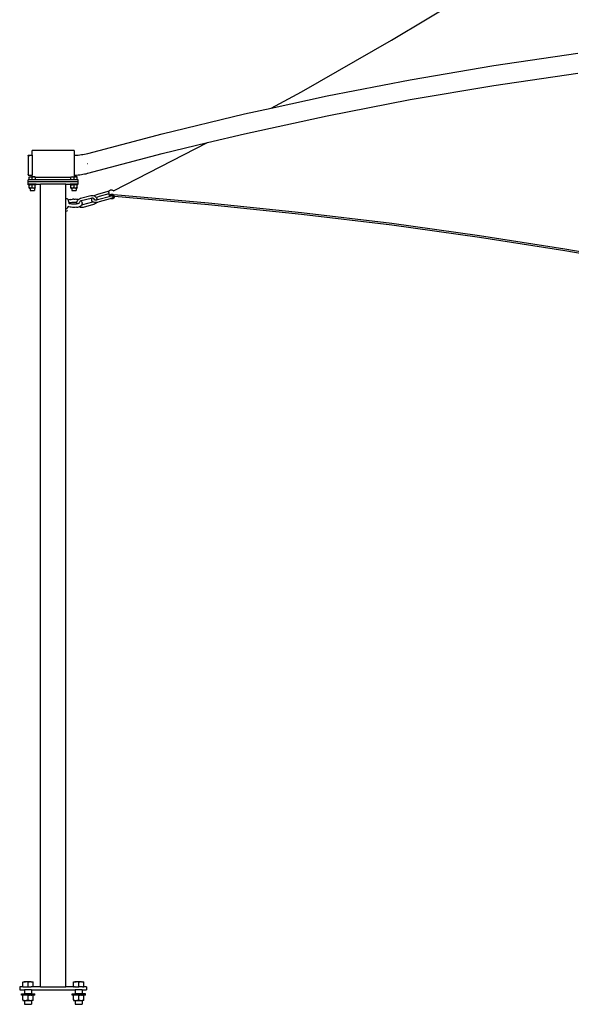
# Model space of a CAD drawing. Extents: x -126 to 132, y -96 to 94.
# Tile 1 of 12: x -126 to -60, y -95 to 22. Entities that reach past the tile are written whole.
import ezdxf

# ---------------------------------------------------------------- set-up
doc = ezdxf.new("R2010")
doc.units = 0
doc.header["$MEASUREMENT"] = 0
doc.layers.get('0').update_dxf_attribs({"linetype": 'CONTINUOUS'})

msp = doc.modelspace()

# ---------------------------------------------------------------- linework, layer by layer
for p, q in [((-81.65, 19.88), (-71.15, 26.2)), ((-92.45, 13.71), (-81.65, 19.88)), ((-69.43, 16.85), (-59.4, 18.33)), ((-79.43, 15.14), (-69.43, 16.85)), ((-69.44, 14.48), (-59.4, 15.95)), ((-89.37, 13.22), (-79.43, 15.14)), ((-79.43, 12.77), (-69.44, 14.48)), ((-96.04, 11.77), (-92.45, 13.71)), ((-96.04, 11.77), (-89.37, 13.22)), ((-89.38, 10.84), (-79.43, 12.77)), ((-109.09, 8.7), (-99.26, 11.07)), ((-99.26, 11.07), (-96.04, 11.77)), ((-99.26, 8.7), (-89.38, 10.84)), ((-117.98, 6.34), (-109.09, 8.7)), ((-103.68, 7.63), (-99.26, 8.7)), ((-114.9, 1.86), (-103.68, 7.63)), ((-109.09, 6.32), (-103.68, 7.63)), ((-125.1, 6.08), (-125.1, 6.12)), ((-125.1, 6.12), (-124.63, 6.11)), ((-125.1, 6.09), (-124.91, 6.09)), ((-125.1, 6.08), (-125.1, 3.81)), ((-119.63, 6.67), (-124.63, 6.67)), ((-124.63, 6.11), (-124.63, 6.67)), ((-124.63, 6.11), (-124.63, 3.74)), ((-119.63, 6.67), (-119.63, 6.11)), ((-119.63, 6.11), (-119.52, 6.12)), ((-119.63, 6.11), (-119.63, 3.74)), ((-119.52, 6.12), (-119.33, 6.13)), ((-119.33, 6.13), (-119.14, 6.14)), ((-119.14, 6.14), (-118.95, 6.16)), ((-118.95, 6.16), (-118.76, 6.19)), ((-118.76, 6.19), (-118.57, 6.22)), ((-118.57, 6.22), (-118.38, 6.25)), ((-118.38, 6.25), (-118.19, 6.29)), ((-118.19, 6.29), (-118.01, 6.33)), ((-118.01, 6.33), (-117.98, 6.34)), ((-117.98, 3.96), (-109.09, 6.32)), ((-118.01, 5.14), (-117.98, 5.15)), ((-125.1, 3.76), (-125.1, 3.81)), ((-125.1, 3.76), (-125.1, 3.74)), ((-125.1, 3.74), (-124.63, 3.74)), ((-124.63, 3.52), (-124.63, 3.74)), ((-119.63, 3.74), (-119.53, 3.74)), ((-119.63, 3.74), (-119.63, 3.52)), ((-119.53, 3.74), (-119.33, 3.75)), ((-119.33, 3.75), (-119.14, 3.77)), ((-119.14, 3.77), (-118.95, 3.79)), ((-118.95, 3.79), (-118.76, 3.81)), ((-118.76, 3.81), (-118.57, 3.84)), ((-118.57, 3.84), (-118.39, 3.88)), ((-118.39, 3.88), (-118.2, 3.91)), ((-118.2, 3.91), (-118.01, 3.96)), ((-118.01, 3.96), (-117.98, 3.96)), ((-125.13, 2.92), (-125.13, 3.17)), ((-125, 3.17), (-125.13, 3.17)), ((-119.13, 2.92), (-125.13, 2.92)), ((-125.13, 2.67), (-125.13, 2.92)), ((-125.13, 2.67), (-125.1, 2.67)), ((-125.1, 2.58), (-125.1, 2.67)), ((-124.16, 2.67), (-125.1, 2.67)), ((-125, 2.58), (-125.1, 2.58)), ((-125, 3.52), (-124.82, 3.52)), ((-125, 3.48), (-125, 3.52)), ((-124.9, 3.51), (-125, 3.48)), ((-125, 3.17), (-125, 3.48)), ((-124.63, 3.17), (-125, 3.17)), ((-125, 2.58), (-125, 2.55)), ((-125, 2.58), (-124.88, 2.58)), ((-124.9, 2.57), (-125, 2.55)), ((-125, 2.24), (-125, 2.55)), ((-124.82, 3.52), (-124.9, 3.51)), ((-124.88, 2.57), (-124.9, 2.57)), ((-124.88, 2.58), (-124.88, 2.57)), ((-124.82, 2.58), (-124.88, 2.58)), ((-124.87, 2.57), (-124.88, 2.57)), ((-124.82, 2.58), (-124.87, 2.57)), ((-124.73, 3.51), (-124.82, 3.52)), ((-124.82, 3.52), (-124.63, 3.52)), ((-124.81, 2.58), (-124.82, 2.58)), ((-124.73, 2.57), (-124.81, 2.58)), ((-124.46, 2.58), (-124.81, 2.58)), ((-124.63, 3.48), (-124.73, 3.51)), ((-124.63, 2.55), (-124.73, 2.57)), ((-124.45, 3.52), (-124.63, 3.52)), ((-124.53, 3.51), (-124.63, 3.48)), ((-124.63, 3.17), (-124.63, 3.48)), ((-124.27, 3.17), (-124.63, 3.17)), ((-124.53, 2.57), (-124.63, 2.55)), ((-124.63, 2.24), (-124.63, 2.55)), ((-124.45, 3.52), (-124.53, 3.51)), ((-124.46, 2.58), (-124.53, 2.57)), ((-124.46, 2.58), (-124.44, 2.58)), ((-124.36, 3.51), (-124.45, 3.52)), ((-124.27, 3.52), (-124.45, 3.52)), ((-124.42, 2.58), (-124.44, 2.58)), ((-124.38, 2.58), (-124.44, 2.58)), ((-124.38, 2.57), (-124.42, 2.58)), ((-124.38, 2.58), (-124.38, 2.57)), ((-124.27, 2.58), (-124.38, 2.58)), ((-124.36, 2.57), (-124.38, 2.57)), ((-124.27, 3.48), (-124.36, 3.51)), ((-124.27, 2.55), (-124.36, 2.57)), ((-124.27, 3.48), (-124.27, 3.52)), ((-124.27, 3.47), (-124.27, 3.48)), ((-120, 3.47), (-124.27, 3.47)), ((-124.27, 3.47), (-124.27, 3.17)), ((-120, 3.17), (-124.27, 3.17)), ((-124.16, 2.58), (-124.27, 2.58)), ((-124.27, 2.55), (-124.27, 2.58)), ((-124.27, 2.24), (-124.27, 2.55)), ((-124.16, 2.58), (-124.16, 2.67)), ((-124.16, 2.67), (-123.63, 2.67)), ((-123.63, -93.33), (-123.63, 2.67)), ((-120.63, 2.67), (-123.63, 2.67)), ((-120.63, 2.67), (-120.1, 2.67)), ((-120.63, 0.96), (-120.63, 2.67)), ((-120.1, 2.58), (-120.1, 2.67)), ((-119.16, 2.67), (-120.1, 2.67)), ((-120, 2.58), (-120.1, 2.58)), ((-120, 3.52), (-119.82, 3.52)), ((-120, 3.48), (-120, 3.52)), ((-119.9, 3.51), (-120, 3.48)), ((-120, 3.47), (-120, 3.48)), ((-120, 3.17), (-120, 3.47)), ((-119.63, 3.17), (-120, 3.17)), ((-120, 2.58), (-120, 2.55)), ((-120, 2.58), (-119.88, 2.58)), ((-119.9, 2.57), (-120, 2.55)), ((-120, 2.24), (-120, 2.55)), ((-119.82, 3.52), (-119.9, 3.51)), ((-119.88, 2.57), (-119.9, 2.57)), ((-119.88, 2.58), (-119.88, 2.57)), ((-119.88, 2.58), (-119.82, 2.58)), ((-119.85, 2.58), (-119.88, 2.57)), ((-119.82, 2.58), (-119.85, 2.58)), ((-119.73, 3.51), (-119.82, 3.52)), ((-119.82, 3.52), (-119.63, 3.52)), ((-119.81, 2.58), (-119.82, 2.58)), ((-119.73, 2.57), (-119.81, 2.58)), ((-119.46, 2.58), (-119.81, 2.58)), ((-119.63, 3.48), (-119.73, 3.51)), ((-119.63, 2.55), (-119.73, 2.57)), ((-119.45, 3.52), (-119.63, 3.52)), ((-119.53, 3.51), (-119.63, 3.48)), ((-119.63, 3.17), (-119.63, 3.48)), ((-119.27, 3.17), (-119.63, 3.17)), ((-119.53, 2.57), (-119.63, 2.55)), ((-119.63, 2.24), (-119.63, 2.55)), ((-119.45, 3.52), (-119.53, 3.51)), ((-119.46, 2.58), (-119.53, 2.57)), ((-119.46, 2.58), (-119.44, 2.58)), ((-119.36, 3.51), (-119.45, 3.52)), ((-119.27, 3.52), (-119.45, 3.52)), ((-119.42, 2.58), (-119.44, 2.58)), ((-119.38, 2.58), (-119.44, 2.58)), ((-119.38, 2.57), (-119.42, 2.58)), ((-119.38, 2.58), (-119.38, 2.57)), ((-119.27, 2.58), (-119.38, 2.58)), ((-119.36, 2.57), (-119.38, 2.57)), ((-119.27, 3.48), (-119.36, 3.51)), ((-119.27, 2.55), (-119.36, 2.57)), ((-119.27, 3.48), (-119.27, 3.52)), ((-119.27, 3.17), (-119.27, 3.48)), ((-119.13, 3.17), (-119.27, 3.17)), ((-119.16, 2.58), (-119.27, 2.58)), ((-119.27, 2.55), (-119.27, 2.58)), ((-119.27, 2.24), (-119.27, 2.55)), ((-119.16, 2.58), (-119.16, 2.67)), ((-119.16, 2.67), (-119.13, 2.67)), ((-119.13, 2.92), (-119.13, 3.17)), ((-119.13, 2.67), (-119.13, 2.92)), ((-125, 2.24), (-124.9, 2.21)), ((-125, 2.2), (-125, 2.24)), ((-125, 2.2), (-124.88, 2.2)), ((-124.88, 2.21), (-124.9, 2.21)), ((-124.88, 2.2), (-124.88, 2.21)), ((-124.82, 2.2), (-124.88, 2.21)), ((-124.88, 2.2), (-124.88, 1.92)), ((-124.82, 2.2), (-124.88, 2.2)), ((-124.88, 1.92), (-124.38, 1.92)), ((-124.82, 2.2), (-124.81, 2.2)), ((-124.81, 2.2), (-124.73, 2.21)), ((-124.46, 2.2), (-124.81, 2.2)), ((-124.63, 2.24), (-124.73, 2.21)), ((-124.63, 2.24), (-124.53, 2.21)), ((-124.53, 2.21), (-124.46, 2.2)), ((-124.45, 2.2), (-124.46, 2.2)), ((-124.45, 2.2), (-124.38, 2.21)), ((-124.38, 2.2), (-124.45, 2.2)), ((-124.38, 2.2), (-124.38, 2.21)), ((-124.38, 2.21), (-124.36, 2.21)), ((-124.38, 2.2), (-124.38, 1.92)), ((-124.27, 2.2), (-124.38, 2.2)), ((-124.36, 2.21), (-124.27, 2.24)), ((-124.27, 2.24), (-124.27, 2.2)), ((-120, 2.24), (-119.9, 2.21)), ((-120, 2.2), (-120, 2.24)), ((-120, 2.2), (-119.88, 2.2)), ((-119.88, 2.21), (-119.9, 2.21)), ((-119.88, 2.2), (-119.88, 2.21)), ((-119.82, 2.2), (-119.88, 2.21)), ((-119.88, 2.2), (-119.88, 1.92)), ((-119.82, 2.2), (-119.88, 2.2)), ((-119.88, 1.92), (-119.38, 1.92)), ((-119.82, 2.2), (-119.81, 2.2)), ((-119.81, 2.2), (-119.73, 2.21)), ((-119.46, 2.2), (-119.81, 2.2)), ((-119.63, 2.24), (-119.73, 2.21)), ((-119.63, 2.24), (-119.53, 2.21)), ((-119.53, 2.21), (-119.46, 2.2)), ((-119.45, 2.2), (-119.46, 2.2)), ((-119.38, 2.21), (-119.45, 2.2)), ((-119.45, 2.2), (-119.38, 2.2)), ((-119.38, 2.2), (-119.38, 2.21)), ((-119.38, 2.21), (-119.36, 2.21)), ((-119.38, 2.2), (-119.38, 1.92)), ((-119.27, 2.2), (-119.38, 2.2)), ((-119.36, 2.21), (-119.27, 2.24)), ((-119.27, 2.24), (-119.27, 2.2)), ((-118.86, 0.97), (-117.63, 1.29)), ((-117.63, 1.29), (-117.49, 1.31)), ((-117.63, 1.29), (-117.63, 1.29)), ((-117.49, 1.31), (-117.33, 1.3)), ((-117.49, 1.31), (-117.49, 1.31)), ((-117.33, 1.3), (-117.21, 1.25)), ((-117.13, 1.3), (-117.21, 1.25)), ((-117.21, 1.25), (-117.19, 1.25)), ((-117.19, 1.25), (-117.07, 1.16)), ((-116.93, 1.39), (-117.13, 1.3)), ((-116.72, 1.46), (-116.93, 1.39)), ((-116.93, 1.39), (-116.93, 1.39)), ((-116.64, 1.18), (-116.82, 1.12)), ((-115.44, 1.82), (-116.72, 1.46)), ((-116.65, 0.85), (-115.42, 1.2)), ((-115.46, 1.51), (-116.64, 1.18)), ((-115.47, 1.76), (-115.44, 1.82)), ((-115.47, 1.68), (-115.47, 1.76)), ((-115.47, 1.68), (-115.46, 1.51)), ((-115.46, 1.51), (-115.42, 1.2)), ((-115.44, 1.83), (-115.39, 1.89)), ((-115.44, 1.82), (-115.44, 1.83)), ((-115.42, 1.2), (-115.41, 1.2)), ((-115.41, 1.25), (-115.38, 1.32)), ((-115.41, 1.2), (-115.41, 1.25)), ((-115.41, 1.2), (-115.24, 1.25)), ((-115.39, 1.89), (-115.33, 1.94)), ((-115.38, 1.32), (-115.33, 1.38)), ((-115.33, 1.94), (-115.26, 1.97)), ((-115.33, 1.38), (-115.27, 1.43)), ((-115.27, 1.43), (-115.2, 1.46)), ((-115.26, 1.97), (-115.18, 1.98)), ((-115.24, 1.25), (-115.22, 1.28)), ((-115.24, 1.25), (-115.19, 1.27)), ((-115.22, 1.28), (-115.19, 1.31)), ((-115.2, 1.46), (-115.12, 1.48)), ((-115.19, 1.31), (-115.15, 1.33)), ((-115.15, 1.27), (-115.19, 1.27)), ((-115.18, 1.98), (-115.1, 1.98)), ((-115.15, 1.33), (-115.11, 1.33)), ((-115.11, 1.26), (-115.15, 1.27)), ((-115.12, 1.48), (-115.04, 1.47)), ((-115.11, 1.33), (-115.07, 1.33)), ((-115.07, 1.24), (-115.11, 1.26)), ((-115.1, 1.98), (-115.02, 1.96)), ((-115.07, 1.33), (-115.03, 1.32)), ((-115.03, 1.22), (-115.07, 1.24)), ((-115.04, 1.47), (-114.96, 1.45)), ((-115.03, 1.32), (-115, 1.3)), ((-115, 1.19), (-115.03, 1.22)), ((-115.02, 1.96), (-114.96, 1.91)), ((-115, 1.3), (-114.98, 1.27)), ((-114.97, 1.16), (-115, 1.19)), ((-114.98, 1.27), (-114.97, 1.26)), ((-114.97, 1.26), (-114.96, 1.24)), ((-114.96, 1.15), (-114.97, 1.26)), ((-114.96, 1.91), (-114.9, 1.86)), ((-114.96, 1.45), (-114.9, 1.4)), ((-114.96, 1.24), (-114.95, 1.2)), ((-114.95, 1.2), (-114.96, 1.16)), ((-114.9, 1.86), (-114.9, 1.86)), ((-114.9, 1.4), (-114.84, 1.35)), ((-103.54, 0.39), (-114.87, 1.39)), ((-114.84, 1.35), (-114.81, 1.29)), ((-114.81, 1.21), (-114.8, 1.21)), ((-114.8, 1.21), (-114.8, 1.13)), ((-114.8, 1.21), (-114.8, 1.21)), ((-114.8, 1.21), (-103.54, 0.22)), ((-120.63, 0.96), (-120.44, 0.96)), ((-120.63, -0.23), (-120.63, 0.96)), ((-120.4, 0.9), (-120.44, 0.96)), ((-120.4, 0.9), (-120.37, 0.83)), ((-120.39, 0.02), (-120.39, 0.02)), ((-120.39, 0.02), (-120.38, 0.01)), ((-120.35, 0), (-120.38, 0.01)), ((-120.37, 0.83), (-120.33, 0.74)), ((-120.36, 0.03), (-120.36, 0.02)), ((-120.34, 0.04), (-120.34, 0.04)), ((-120.24, 0.78), (-120.33, 0.74)), ((-120.33, 0.74), (-120.3, 0.67)), ((-120.33, 0.06), (-120.33, 0.06)), ((-120.31, 0.02), (-120.31, 0.03)), ((-120.27, 0.54), (-120.3, 0.67)), ((-120.27, 0.54), (-120.28, 0.57)), ((-120.26, 0.49), (-120.27, 0.54)), ((-120.27, 0.42), (-120.27, 0.41)), ((-120.27, 0.42), (-120.27, 0.42)), ((-120.27, 0.41), (-120.26, 0.41)), ((-120.26, 0.49), (-120.26, 0.47)), ((-120.26, 0.41), (-120.25, 0.4)), ((-120.26, 0.41), (-120.25, 0.4)), ((-120.25, 0.4), (-120.25, 0.39)), ((-120.25, 0.4), (-120.25, 0.4)), ((-120.25, 0.4), (-120.25, 0.4)), ((-120.25, 0.4), (-120.25, 0.39)), ((-120.25, 0.39), (-120.25, 0.39)), ((-120.25, 0.39), (-120.25, 0.39)), ((-120.25, 0.39), (-120.25, 0.39)), ((-120.25, 0.39), (-120.25, 0.39)), ((-120.25, 0.39), (-120.25, 0.38)), ((-120.25, 0.39), (-120.24, 0.39)), ((-120.25, 0.39), (-120.25, 0.39)), ((-120.25, 0.38), (-120.24, 0.38)), ((-120.25, 0.37), (-120.25, 0.37)), ((-120.25, 0.37), (-120.25, 0.37)), ((-120.11, 0.82), (-120.24, 0.78)), ((-120.24, 0.38), (-120.24, 0.39)), ((-120.24, 0.39), (-120.24, 0.39)), ((-120.24, 0.39), (-120.24, 0.38)), ((-120.24, 0.38), (-120.23, 0.38)), ((-120.24, 0.38), (-120.24, 0.38)), ((-120.24, 0.37), (-120.24, 0.37)), ((-120.23, 0.38), (-120.23, 0.37)), ((-120.23, 0.38), (-120.23, 0.37)), ((-120.23, 0.37), (-120.23, 0.37)), ((-120.23, 0.37), (-120.22, 0.37)), ((-120.23, 0.36), (-120.22, 0.36)), ((-120.22, 0.37), (-120.21, 0.38)), ((-120.22, 0.37), (-120.22, 0.37)), ((-120.22, 0.37), (-120.21, 0.37)), ((-120.22, 0.36), (-120.22, 0.36)), ((-120.22, 0.36), (-120.21, 0.36)), ((-120.22, 0.36), (-120.22, 0.36)), ((-120.22, 0.36), (-120.21, 0.36)), ((-120.19, 0.38), (-120.21, 0.37)), ((-120.21, 0.37), (-120.19, 0.38)), ((-120.21, 0.36), (-120.21, 0.37)), ((-120.21, 0.37), (-120.19, 0.35)), ((-120.21, 0.37), (-120.21, 0.37)), ((-120.21, 0.36), (-120.19, 0.35)), ((-120.12, 0.41), (-120.19, 0.38)), ((-120.19, 0.35), (-120.12, 0.32)), ((-120.02, 0.44), (-120.12, 0.41)), ((-120.02, 0.29), (-120.12, 0.32)), ((-120.11, 0.82), (-119.96, 0.84)), ((-119.9, 0.46), (-120.02, 0.44)), ((-119.9, 0.27), (-120.02, 0.29)), ((-119.96, 0.84), (-119.81, 0.86)), ((-119.78, 0.47), (-119.9, 0.46)), ((-119.78, 0.26), (-119.9, 0.27)), ((-119.64, 0.87), (-119.81, 0.86)), ((-119.64, 0.48), (-119.78, 0.47)), ((-119.65, 0.25), (-119.78, 0.26)), ((-119.52, 0.26), (-119.65, 0.25)), ((-119.64, 0.87), (-119.48, 0.86)), ((-119.51, 0.47), (-119.64, 0.48)), ((-119.39, 0.27), (-119.52, 0.26)), ((-119.39, 0.46), (-119.51, 0.47)), ((-119.33, 0.84), (-119.48, 0.86)), ((-119.29, 0.44), (-119.39, 0.46)), ((-119.28, 0.29), (-119.39, 0.27)), ((-119.18, 0.82), (-119.33, 0.84)), ((-119.3, 0.42), (-119.29, 0.44)), ((-119.28, 0.29), (-119.3, 0.42)), ((-119.29, 0.44), (-119.28, 0.56)), ((-119.28, 0.56), (-119.27, 0.57)), ((-119.27, 0.29), (-119.28, 0.29)), ((-119.27, 0.57), (-119.21, 0.71)), ((-119.17, 0.32), (-119.27, 0.29)), ((-119.21, 0.71), (-119.14, 0.8)), ((-119.14, 0.8), (-119.18, 0.82)), ((-119.1, 0.35), (-119.17, 0.32)), ((-119.14, 0.8), (-119.12, 0.82)), ((-119.12, 0.82), (-119, 0.91)), ((-119.1, 0.35), (-119.05, 0.38)), ((-119.08, 0.36), (-119.1, 0.35)), ((-119.05, 0.38), (-119.06, 0.37)), ((-119.04, 0.4), (-119.05, 0.38)), ((-119.05, 0.37), (-119.04, 0.39)), ((-119.05, 0.38), (-119.04, 0.39)), ((-119.02, 0.42), (-119.04, 0.4)), ((-119.04, 0.4), (-119.04, 0.4)), ((-119.04, 0.39), (-119.04, 0.39)), ((-119, 0.91), (-118.86, 0.97)), ((-118.99, 0.44), (-118.99, 0.47)), ((-118.99, 0.4), (-118.99, 0.41)), ((-118.98, 0.5), (-118.96, 0.55)), ((-118.96, 0.55), (-118.91, 0.61)), ((-118.92, 0.01), (-118.94, 0)), ((-118.92, 0.01), (-118.83, 0.06)), ((-118.91, 0.61), (-118.85, 0.65)), ((-118.86, 0.97), (-118.86, 0.97)), ((-118.85, 0.65), (-118.82, 0.66)), ((-118.8, 0.08), (-118.83, 0.06)), ((-118.82, 0.66), (-118.77, 0.69)), ((-118.8, 0.65), (-118.82, 0.66)), ((-118.74, 0.59), (-118.8, 0.65)), ((-118.8, 0.08), (-118.74, 0.14)), ((-118.77, 0.69), (-117.57, 1)), ((-118.74, 0.16), (-118.76, 0.16)), ((-118.72, 0.56), (-118.74, 0.59)), ((-118.73, 0.16), (-118.74, 0.14)), ((-118.72, 0.17), (-118.73, 0.16)), ((-118.73, 0.16), (-118.73, 0.16)), ((-118.7, 0.16), (-118.73, 0.16)), ((-118.7, 0.53), (-118.72, 0.56)), ((-118.72, 0.17), (-118.7, 0.2)), ((-118.67, 0.47), (-118.7, 0.53)), ((-118.7, 0.2), (-118.67, 0.27)), ((-118.61, 0.17), (-118.7, 0.16)), ((-118.7, 0.16), (-118.7, 0.16)), ((-118.66, 0.43), (-118.67, 0.47)), ((-118.67, 0.27), (-118.66, 0.3)), ((-118.66, 0.43), (-118.66, 0.4)), ((-118.66, 0.4), (-118.66, 0.33)), ((-118.66, 0.3), (-118.66, 0.33)), ((-117.41, 0.49), (-118.61, 0.17)), ((-118.61, 0.17), (-118.61, 0.17)), ((-117.32, 0.21), (-118.55, -0.12)), ((-117.57, 1), (-117.48, 1.02)), ((-117.57, 1), (-117.57, 1)), ((-117.53, 0.93), (-117.55, 0.83)), ((-117.55, 0.83), (-117.55, 0.79)), ((-117.55, 0.79), (-117.55, 0.76)), ((-117.55, 0.76), (-117.53, 0.73)), ((-117.51, 0.96), (-117.53, 0.93)), ((-117.53, 0.73), (-117.49, 0.64)), ((-117.48, 1.01), (-117.51, 0.96)), ((-117.49, 0.64), (-117.47, 0.62)), ((-117.48, 1.02), (-117.48, 1.02)), ((-117.47, 1.02), (-117.48, 1.01)), ((-117.48, 1.02), (-117.48, 1.01)), ((-117.48, 1.01), (-117.4, 1.01)), ((-117.47, 0.62), (-117.37, 0.56)), ((-117.33, 0.52), (-117.41, 0.49)), ((-117.4, 1.01), (-117.33, 0.98)), ((-117.37, 0.56), (-117.34, 0.54)), ((-117.34, 0.54), (-117.31, 0.53)), ((-117.33, 0.98), (-117.27, 0.94)), ((-117.31, 0.53), (-117.33, 0.52)), ((-117.19, 0.26), (-117.32, 0.21)), ((-117.32, 0.21), (-117.32, 0.21)), ((-117.31, 0.53), (-117.17, 0.5)), ((-117.31, 0.53), (-117.31, 0.53)), ((-117.27, 0.94), (-117.22, 0.88)), ((-117.27, 0.87), (-117.25, 0.83)), ((-117.27, 0.84), (-117.25, 0.83)), ((-117.26, 0.82), (-117.23, 0.82)), ((-117.22, 0.87), (-117.25, 0.83)), ((-117.25, 0.83), (-117.24, 0.84)), ((-117.24, 0.84), (-117.25, 0.83)), ((-117.25, 0.83), (-117.25, 0.83)), ((-117.25, 0.83), (-117.23, 0.82)), ((-117.23, 0.82), (-117.19, 0.81)), ((-117.22, 0.88), (-117.22, 0.87)), ((-117.22, 0.87), (-117.22, 0.87)), ((-117.22, 0.87), (-117.22, 0.87)), ((-117.22, 0.87), (-117.19, 0.82)), ((-117.2, 0.89), (-117.21, 0.88)), ((-117.21, 0.88), (-117.2, 0.89)), ((-117.2, 0.89), (-117.21, 0.88)), ((-117.19, 0.82), (-117.19, 0.81)), ((-117.19, 0.81), (-117.14, 0.8)), ((-117.19, 0.78), (-117.19, 0.78)), ((-117.06, 0.35), (-117.19, 0.26)), ((-117.17, 0.5), (-116.99, 0.5)), ((-117.14, 0.8), (-116.99, 0.79)), ((-117.07, 1.16), (-116.97, 1.05)), ((-116.97, 0.47), (-117.06, 0.35)), ((-116.99, 0.79), (-116.89, 0.8)), ((-116.99, 0.5), (-116.95, 0.5)), ((-116.82, 1.12), (-116.97, 1.05)), ((-116.96, 1.03), (-116.97, 1.05)), ((-116.95, 0.5), (-116.97, 0.47)), ((-116.96, 1.03), (-116.9, 0.9)), ((-116.95, 0.5), (-116.79, 0.52)), ((-116.9, 0.9), (-116.89, 0.8)), ((-116.89, 0.8), (-116.83, 0.81)), ((-116.83, 0.81), (-116.65, 0.85)), ((-116.79, 0.52), (-116.57, 0.57)), ((-116.57, 0.57), (-115.26, 0.94)), ((-116.57, 0.57), (-116.57, 0.57)), ((-115, 1.02), (-115.26, 0.94)), ((-115.25, 0.93), (-115.26, 0.94)), ((-115.17, 0.91), (-115.25, 0.93)), ((-115.09, 0.9), (-115.17, 0.91)), ((-115.01, 0.92), (-115.09, 0.9)), ((-114.94, 0.95), (-115.01, 0.92)), ((-115, 1.02), (-114.97, 1.03)), ((-114.96, 1.12), (-114.97, 1.16)), ((-114.97, 1.03), (-114.96, 1.06)), ((-114.96, 1.16), (-114.96, 1.15)), ((-114.96, 1.15), (-114.96, 1.15)), ((-114.96, 1.12), (-114.96, 1.15)), ((-114.95, 1.09), (-114.96, 1.12)), ((-114.96, 1.06), (-114.95, 1.09)), ((-114.88, 1), (-114.94, 0.95)), ((-114.83, 1.06), (-114.88, 1)), ((-114.8, 1.13), (-114.83, 1.06)), ((-92.44, -0.75), (-103.54, 0.39)), ((-103.54, 0.22), (-92.44, -0.92)), ((-120.63, -0.23), (-120.44, -0.23)), ((-120.63, -93.33), (-120.63, -0.23)), ((-120.43, -0.53), (-120.63, -0.59)), ((-120.4, -0.17), (-120.44, -0.23)), ((-120.4, -0.17), (-120.37, -0.1)), ((-120.37, -0.1), (-120.33, -0.01)), ((-120.33, -0.01), (-120.35, 0)), ((-120.24, -0.05), (-120.33, -0.01)), ((-120.11, -0.09), (-120.24, -0.05)), ((-119.96, -0.11), (-120.11, -0.09)), ((-119.81, -0.13), (-119.96, -0.11)), ((-119.65, -0.14), (-119.81, -0.13)), ((-119.48, -0.13), (-119.65, -0.14)), ((-119.33, -0.11), (-119.48, -0.13)), ((-119.33, -0.11), (-119.18, -0.09)), ((-119.18, -0.09), (-119.05, -0.05)), ((-119.05, -0.05), (-119.04, -0.04)), ((-119.04, -0.04), (-118.94, 0)), ((-118.99, -0.07), (-119.04, -0.04)), ((-118.85, -0.12), (-118.99, -0.07)), ((-118.69, -0.14), (-118.85, -0.12)), ((-118.55, -0.12), (-118.69, -0.14)), ((-118.69, -0.14), (-118.69, -0.14)), ((-81.63, -2.05), (-92.44, -0.75)), ((-92.44, -0.92), (-81.63, -2.22)), ((-71.13, -3.5), (-81.63, -2.05)), ((-81.63, -2.22), (-71.13, -3.67)), ((-60.94, -5.1), (-71.13, -3.5)), ((-71.13, -3.67), (-60.94, -5.27)), ((-51.07, -6.84), (-60.94, -5.1)), ((-60.94, -5.27), (-51.07, -7.01)), ((-125.75, -92.75), (-125.44, -92.75)), ((-125.75, -92.75), (-125.75, -92.8)), ((-125.59, -92.76), (-125.75, -92.8)), ((-125.75, -93.33), (-125.75, -92.8)), ((-125.44, -92.75), (-125.59, -92.76)), ((-125.3, -92.76), (-125.44, -92.75)), ((-124.82, -92.75), (-125.44, -92.75)), ((-125.13, -92.8), (-125.3, -92.76)), ((-125.13, -92.8), (-124.97, -92.76)), ((-125.13, -93.33), (-125.13, -92.8)), ((-124.82, -92.75), (-124.97, -92.76)), ((-124.82, -92.75), (-124.68, -92.76)), ((-124.82, -92.75), (-124.51, -92.75)), ((-124.51, -92.8), (-124.68, -92.76)), ((-124.51, -92.8), (-124.51, -92.75)), ((-124.51, -93.33), (-124.51, -92.8)), ((-119.69, -92.75), (-119.38, -92.75)), ((-119.69, -92.8), (-119.69, -92.75)), ((-119.52, -92.76), (-119.69, -92.8)), ((-119.69, -93.33), (-119.69, -92.8)), ((-119.38, -92.75), (-119.52, -92.76)), ((-119.24, -92.76), (-119.38, -92.75)), ((-118.76, -92.75), (-119.38, -92.75)), ((-119.07, -92.8), (-119.24, -92.76)), ((-119.07, -92.8), (-118.9, -92.76)), ((-119.07, -93.33), (-119.07, -92.8)), ((-118.76, -92.75), (-118.9, -92.76)), ((-118.76, -92.75), (-118.62, -92.76)), ((-118.76, -92.75), (-118.45, -92.75)), ((-118.45, -92.8), (-118.62, -92.76)), ((-118.45, -92.8), (-118.45, -92.75)), ((-118.45, -93.33), (-118.45, -92.8)), ((-126.13, -93.33), (-126.13, -93.7)), ((-125.75, -93.33), (-126.13, -93.33)), ((-126.13, -93.7), (-125.55, -93.7)), ((-125.93, -94.33), (-125.93, -94.17)), ((-125.93, -94.17), (-125.55, -94.17)), ((-125.75, -93.33), (-125.56, -93.33)), ((-125.55, -93.33), (-125.56, -93.33)), ((-125.55, -93.33), (-125.5, -93.33)), ((-125.55, -93.7), (-125.55, -94.17)), ((-124.71, -93.7), (-125.55, -93.7)), ((-124.71, -94.17), (-125.55, -94.17)), ((-125.5, -93.33), (-125.49, -93.33)), ((-125.49, -93.33), (-125.43, -93.33)), ((-125.43, -93.33), (-125.38, -93.33)), ((-125.38, -93.33), (-125.34, -93.33)), ((-125.34, -93.33), (-125.26, -93.33)), ((-125.26, -93.33), (-125.24, -93.33)), ((-125.24, -93.33), (-125.13, -93.33)), ((-125.13, -93.33), (-125.02, -93.33)), ((-125.02, -93.33), (-125, -93.33)), ((-125, -93.33), (-124.92, -93.33)), ((-124.92, -93.33), (-124.88, -93.33)), ((-124.88, -93.33), (-124.83, -93.33)), ((-124.83, -93.33), (-124.78, -93.33)), ((-124.78, -93.33), (-124.77, -93.33)), ((-124.71, -93.33), (-124.77, -93.33)), ((-124.7, -93.33), (-124.71, -93.33)), ((-124.71, -93.7), (-124.71, -94.17)), ((-124.71, -93.7), (-119.49, -93.7)), ((-124.71, -94.17), (-124.34, -94.17)), ((-124.51, -93.33), (-124.7, -93.33)), ((-123.63, -93.33), (-124.51, -93.33)), ((-124.34, -94.33), (-124.34, -94.17)), ((-123.63, -93.33), (-120.63, -93.33)), ((-119.69, -93.33), (-120.63, -93.33)), ((-119.87, -94.33), (-119.87, -94.17)), ((-119.87, -94.17), (-119.49, -94.17)), ((-119.69, -93.33), (-119.63, -93.33)), ((-119.63, -93.33), (-119.56, -93.33)), ((-119.49, -93.33), (-119.56, -93.33)), ((-119.49, -93.33), (-119.49, -93.33)), ((-119.49, -93.33), (-119.48, -93.33)), ((-119.49, -93.7), (-119.49, -94.17)), ((-118.65, -93.7), (-119.49, -93.7)), ((-118.65, -94.17), (-119.49, -94.17)), ((-119.48, -93.33), (-119.44, -93.33)), ((-119.44, -93.33), (-119.38, -93.33)), ((-119.38, -93.33), (-119.37, -93.33)), ((-119.37, -93.33), (-119.28, -93.33)), ((-119.28, -93.33), (-119.26, -93.33)), ((-119.26, -93.33), (-119.18, -93.33)), ((-119.18, -93.33), (-119.13, -93.33)), ((-119.1, -93.33), (-119.13, -93.33)), ((-119.1, -93.33), (-119.07, -93.33)), ((-118.66, -93.33), (-119.07, -93.33)), ((-118.65, -93.33), (-118.66, -93.33)), ((-118.66, -93.33), (-118.66, -93.33)), ((-118.63, -93.33), (-118.65, -93.33)), ((-118.65, -93.33), (-118.65, -93.33)), ((-118.65, -93.7), (-118.65, -94.17)), ((-118.65, -93.7), (-118.13, -93.7)), ((-118.27, -94.17), (-118.65, -94.17)), ((-118.63, -93.33), (-118.45, -93.33)), ((-118.13, -93.33), (-118.45, -93.33)), ((-118.27, -94.33), (-118.27, -94.17)), ((-118.13, -93.33), (-118.13, -93.7)), ((-125.75, -94.33), (-125.93, -94.33)), ((-125.75, -94.39), (-125.75, -94.33)), ((-125.44, -94.33), (-125.75, -94.33)), ((-125.59, -94.34), (-125.75, -94.39)), ((-125.75, -94.91), (-125.75, -94.39)), ((-125.75, -94.91), (-125.59, -94.95)), ((-125.75, -94.91), (-125.75, -94.97)), ((-125.75, -94.97), (-125.55, -94.97)), ((-125.44, -94.33), (-125.59, -94.34)), ((-125.59, -94.95), (-125.44, -94.97)), ((-125.55, -94.97), (-125.55, -95.44)), ((-125.55, -94.97), (-125.44, -94.97)), ((-125.3, -94.34), (-125.44, -94.33)), ((-124.82, -94.33), (-125.44, -94.33)), ((-125.44, -94.97), (-125.3, -94.95)), ((-125.44, -94.97), (-124.82, -94.97)), ((-125.13, -94.39), (-125.3, -94.34)), ((-125.3, -94.95), (-125.13, -94.91)), ((-125.13, -94.39), (-124.97, -94.34)), ((-125.13, -94.91), (-125.13, -94.39)), ((-125.13, -94.91), (-124.97, -94.95)), ((-124.82, -94.33), (-124.97, -94.34)), ((-124.97, -94.95), (-124.82, -94.97)), ((-124.82, -94.33), (-124.68, -94.34)), ((-124.51, -94.33), (-124.82, -94.33)), ((-124.82, -94.97), (-124.68, -94.95)), ((-124.82, -94.97), (-124.71, -94.97)), ((-124.71, -94.97), (-124.71, -95.44)), ((-124.51, -94.97), (-124.71, -94.97)), ((-124.51, -94.39), (-124.68, -94.34)), ((-124.68, -94.95), (-124.51, -94.91)), ((-124.34, -94.33), (-124.51, -94.33)), ((-124.51, -94.33), (-124.51, -94.39)), ((-124.51, -94.91), (-124.51, -94.39)), ((-124.51, -94.97), (-124.51, -94.91)), ((-119.69, -94.33), (-119.87, -94.33)), ((-119.38, -94.33), (-119.69, -94.33)), ((-119.69, -94.39), (-119.69, -94.33)), ((-119.52, -94.34), (-119.69, -94.39)), ((-119.69, -94.91), (-119.69, -94.39)), ((-119.69, -94.91), (-119.52, -94.95)), ((-119.69, -94.91), (-119.69, -94.97)), ((-119.69, -94.97), (-119.49, -94.97)), ((-119.38, -94.33), (-119.52, -94.34)), ((-119.52, -94.95), (-119.38, -94.97)), ((-119.49, -94.97), (-119.49, -95.44)), ((-119.49, -94.97), (-119.38, -94.97)), ((-119.24, -94.34), (-119.38, -94.33)), ((-118.76, -94.33), (-119.38, -94.33)), ((-119.38, -94.97), (-119.24, -94.95)), ((-119.38, -94.97), (-118.76, -94.97)), ((-119.07, -94.39), (-119.24, -94.34)), ((-119.24, -94.95), (-119.07, -94.91)), ((-119.07, -94.39), (-118.9, -94.34)), ((-119.07, -94.91), (-119.07, -94.39)), ((-119.07, -94.91), (-118.9, -94.95)), ((-118.76, -94.33), (-118.9, -94.34)), ((-118.9, -94.95), (-118.76, -94.97)), ((-118.76, -94.33), (-118.62, -94.34)), ((-118.45, -94.33), (-118.76, -94.33)), ((-118.76, -94.97), (-118.62, -94.95)), ((-118.76, -94.97), (-118.65, -94.97)), ((-118.65, -94.97), (-118.65, -95.44)), ((-118.45, -94.97), (-118.65, -94.97)), ((-118.45, -94.39), (-118.62, -94.34)), ((-118.62, -94.95), (-118.45, -94.91)), ((-118.27, -94.33), (-118.45, -94.33)), ((-118.45, -94.33), (-118.45, -94.39)), ((-118.45, -94.91), (-118.45, -94.39)), ((-118.45, -94.97), (-118.45, -94.91)), ((-125.55, -95.44), (-124.71, -95.44)), ((-119.49, -95.44), (-118.65, -95.44))]:
    msp.add_line(p, q)

doc.saveas('drawing.dxf')
